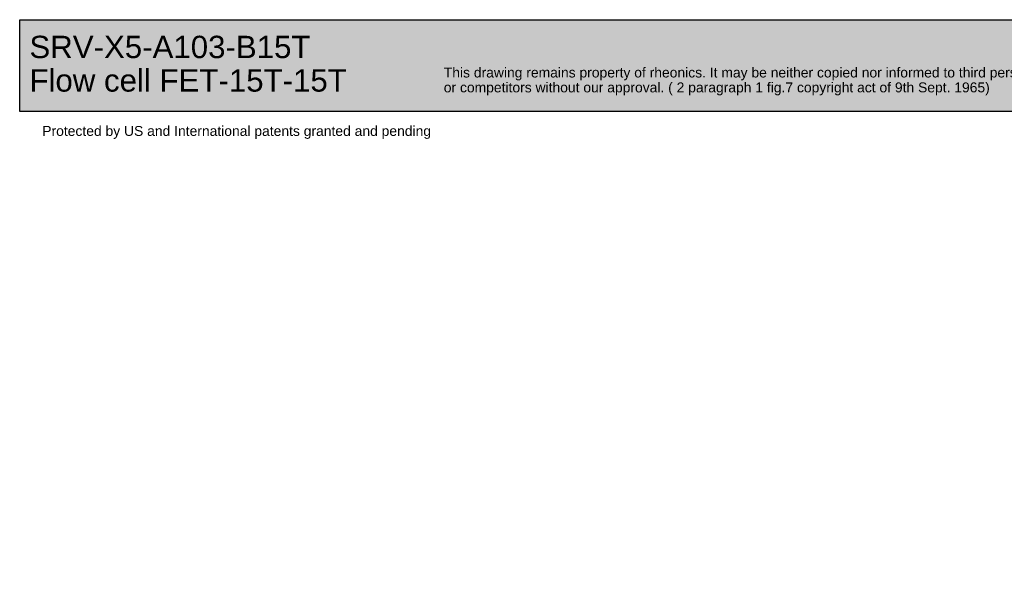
# Paper-space layout 'Invenitec-A4' of a CAD drawing. Header units: millimetres. Extents: x -55 to 247, y -30 to 262.
# Tile 1 of 14: x -55 to 143, y -30 to 86. Entities that reach past the tile are written whole.
import ezdxf
from ezdxf.entities.mleader import LeaderData, LeaderLine
from ezdxf.math import Vec2, Vec3

# ---------------------------------------------------------------- set-up
doc = ezdxf.new("R2010")
doc.units = ezdxf.units.MM
doc.layers.add('Default', color=7, linetype='Continuous')

# ---------------------------------------------------------------- blocks, each defined once
blk = doc.blocks.new('_Dot')
at = {"color": 0, "linetype": 'ByBlock', "lineweight": -2}
blk.add_line((-0.5, 0), (-1, 0), dxfattribs=at)
at = {"color": 0, "linetype": 'ByBlock', "const_width": 0.5}
blk.add_lwpolyline([(-0.25, 0, 1), (0.25, 0, 1)], format="xyb", close=True, dxfattribs=at)
blk = doc.blocks.new('Block1')
at = {"layer": 'Default', "linetype": 'Continuous'}
blk.add_hatch(color=7, dxfattribs=at).paths.add_polyline_path([(207.88, 0), (0, 0), (0, -18.48), (207.88, -18.48)])
at = {"layer": 'Default', "color": 7, "linetype": 'Continuous'}
for p, q in [((0, 0), (207.88, 0)), ((0, -18.48), (0, 0)), ((207.88, -18.48), (0, -18.48))]:
    blk.add_line(p, q, dxfattribs=at)
ml = blk.add_multileader_mtext('Standard', dxfattribs=at)
ml.set_content('{\\pxsm0.9;\\fArial|b0||i0||c0|p34;\\W1.;SRV-X5-A103-B15T\\PFlow cell FET-15T-15T\\P}', color=7)
ml.set_leader_properties()
ml.set_arrow_properties(name='DOT')
ml.build(insert=Vec2(0, 0))
ml.multileader.update_dxf_attribs({"leader_type": 0, "dogleg_length": 0, "arrow_head_size": 4.5})
ctx = ml.context
ctx.base_point, ctx.char_height, ctx.arrow_head_size, ctx.landing_gap_size = Vec3(0.39, -5.53), 4.5, 4.5, 1.57
ctx.mtext.insert = Vec3(1.96, -3.24)
ml = blk.add_multileader_mtext('Standard', dxfattribs=at)
ml.set_content('{\\pxsm0.9;\\fArial|b0||i0||c0|p34;\\W1.;This drawing remains property of rheonics. It may be neither copied nor informed to third persons \\Por competitors without our approval. ( 2 paragraph 1 fig.7 copyright act of 9th Sept. 1965)\\P}', color=7)
ml.set_leader_properties()
ml.set_arrow_properties(name='DOT')
ml.build(insert=Vec2(0, 0))
ml.multileader.update_dxf_attribs({"leader_type": 0, "dogleg_length": 0, "arrow_head_size": 2})
ctx = ml.context
ctx.base_point, ctx.char_height, ctx.arrow_head_size, ctx.landing_gap_size = Vec3(84.7, -10.93), 2, 2, 0.7
ctx.mtext.insert = Vec3(85.4, -9.64)
ml = blk.add_multileader_mtext('Standard', dxfattribs=at)
ml.set_content('{\\pxsm0.9;\\fArial|b0||i0||c0|p34;\\W1.;Protected by US and International patents granted and pending\\P}', color=7)
ml.set_leader_properties()
ml.set_arrow_properties(name='DOT')
ml.build(insert=Vec2(0, 0))
ml.multileader.update_dxf_attribs({"leader_type": 0, "dogleg_length": 0, "arrow_head_size": 2})
ctx = ml.context
ctx.base_point, ctx.char_height, ctx.arrow_head_size, ctx.landing_gap_size = Vec3(3.85, -22.7), 2, 2, 0.7
ctx.mtext.insert = Vec3(4.55, -21.41)

psp = doc.layouts.new('Invenitec-A4')

# ---------------------------------------------------------------- block references
at = {"layer": 'Default', "color": 7}
psp.add_blockref('Block1', (-55.1725, 86.1451), dxfattribs=at)

doc.saveas('drawing.dxf')
